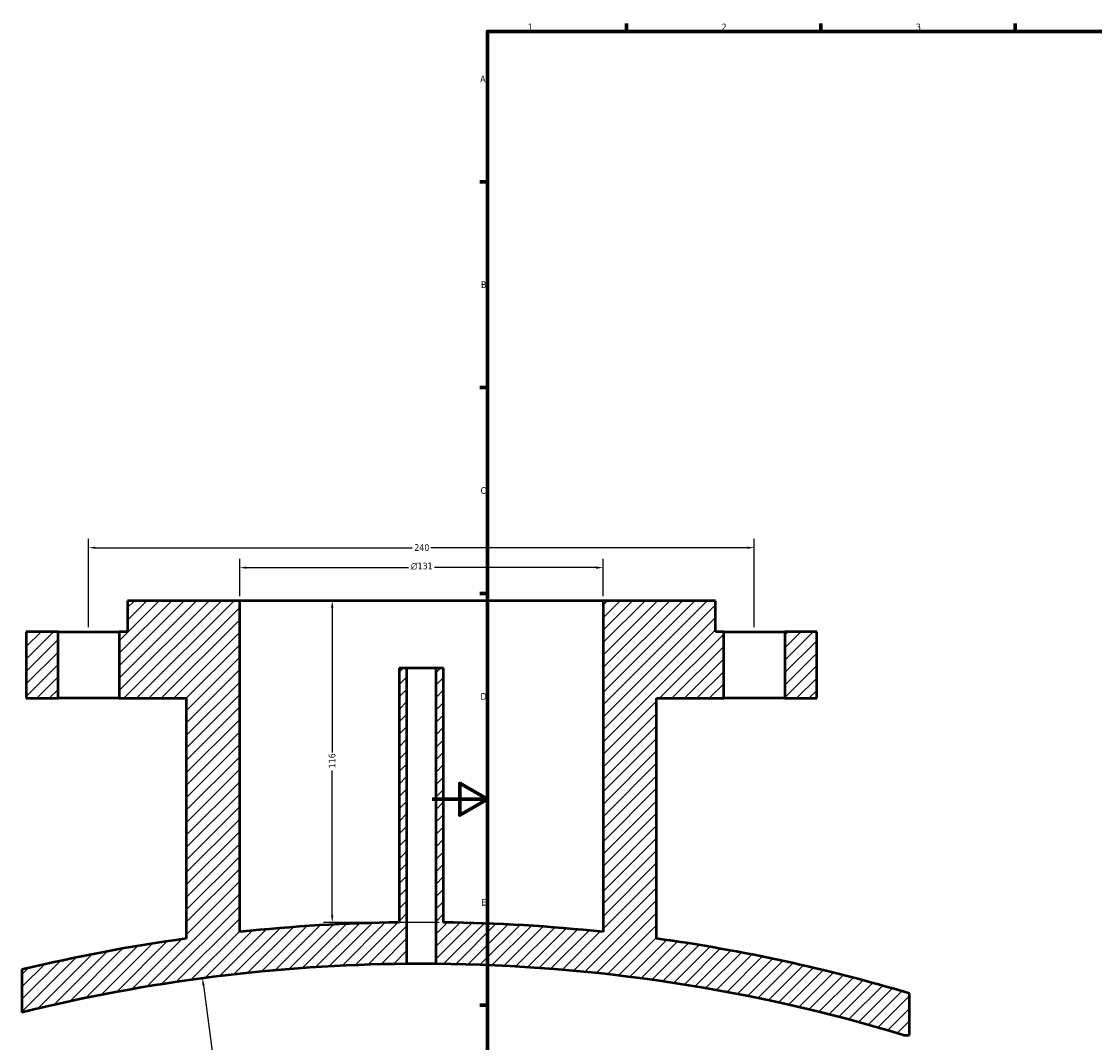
# Model space of a CAD drawing. Header units: millimetres. Extents: x -519 to 1054, y -362 to 828.
# Tile 4 of 11: x -148 to 239, y 209 to 578. Entities that reach past the tile are written whole.
import ezdxf

# ---------------------------------------------------------------- set-up
doc = ezdxf.new("R2010")
doc.units = ezdxf.units.MM
for name, color, linetype, lineweight in [('Border (ANSI)', 7, 'Continuous', 70), ('Dimension (ANSI)', 7, 'Continuous', 25), ('Hatch (ANSI)', 7, 'Continuous', 18), ('Visible (ANSI)', 7, 'Continuous', 50)]:
    doc.layers.add(name, color=color, linetype=linetype, lineweight=lineweight)
doc.styles.add('Note Text (ANSI)', font='tahoma.ttf')
doc.dimstyles.new('Default - mm (ANSI)', dxfattribs={"dimtxt": 2.4, "dimasz": 2.5, "dimexe": 3.175, "dimexo": 1.6002, "dimgap": 0.8, "dimtad": 0, "dimtoh": 1, "dimdec": 0, "dimrnd": 1e-08, "dimzin": 4, "dimdsep": 46, "dimtxsty": 'Note Text (ANSI)', "dimcen": 0.09, "dimdle": 10, "dimclrd": 256, "dimclre": 256, "dimclrt": 5, "dimadec": 1, "dimazin": 1, "dimtfac": 1.27, "dimtofl": 0, "dimtmove": 0, "dimatfit": 3, "dimfxl": 1, "dimtolj": 1, "dimtzin": 4, "dimlwd": -1, "dimlwe": -1, "dimarcsym": 0})

# ---------------------------------------------------------------- blocks, each defined once
blk = doc.blocks.new('Borders Default Border')
at = {"layer": 'Border (ANSI)'}
for p, q in [((70.08, 574), (70.08, 576.8)), ((140.17, 574), (140.17, 576.8)), ((210.25, 574), (210.25, 576.8)), ((20, 519.75), (17.2, 519.75)), ((20, 445.5), (17.2, 445.5)), ((20, 371.25), (17.2, 371.25)), ((20, 222.75), (17.2, 222.75))]:
    blk.add_line(p, q, dxfattribs=at)
at = {"layer": 'Border (ANSI)', "flags": 128}
for points in [[(20, 20), (20, 574), (821, 574), (821, 20), (20, 20)], [(0, 297), (20, 297), (10, 302.77), (10, 291.23), (20, 297)]]:
    blk.add_lwpolyline(points, dxfattribs=at)
at = {"layer": 'Border (ANSI)', "color": 5, "true_color": 0x0000ff, "char_height": 2.4, "attachment_point": 7, "style": 'Note Text (ANSI)'}
for s, insert in [('1', (34.5, 574.4)), ('2', (104.4, 574.4)), ('3', (174.46, 574.35)), ('A', (17.38, 555.68)), ('B', (17.67, 481.43)), ('C', (17.51, 407.13)), ('D', (17.52, 332.93)), ('E', (17.71, 258.68))]:
    blk.add_mtext(s, dxfattribs=dict(at, insert=insert))
blk = doc.blocks.new('*D10')
at = {"layer": 'Defpoints', "color": 0, "transparency": 16777216}
for p in [(116.18, 387.76), (-123.82, 357.45), (116.18, 357.45)]:
    blk.add_point(p, dxfattribs=at)
at = {"layer": 'Dimension (ANSI)', "transparency": 16777216}
for p, q in [((-123.82, 359.05), (-123.82, 390.93)), ((116.18, 359.05), (116.18, 390.93)), ((-121.32, 387.76), (-7.17, 387.76)), ((113.68, 387.76), (-0.48, 387.76))]:
    blk.add_line(p, q, dxfattribs=at)
for points in [[(-121.32, 388.18), (-121.32, 387.34), (-123.82, 387.76)], [(113.68, 388.18), (113.68, 387.34), (116.18, 387.76)]]:
    blk.add_solid(points, dxfattribs=at)
at = {"layer": 'Dimension (ANSI)', "color": 5, "transparency": 16777216, "insert": (-6.37, 389.01), "char_height": 2.4, "attachment_point": 1, "style": 'Note Text (ANSI)'}
blk.add_mtext('\\A1;240', dxfattribs=at)
blk = doc.blocks.new('*D11')
at = {"layer": 'Defpoints', "color": 0, "transparency": 16777216}
for p in [(61.68, 380.56), (-69.32, 368.65), (61.68, 368.65)]:
    blk.add_point(p, dxfattribs=at)
at = {"layer": 'Dimension (ANSI)', "transparency": 16777216}
for p, q in [((-69.32, 370.25), (-69.32, 383.74)), ((61.68, 370.25), (61.68, 383.74)), ((-66.82, 380.56), (-8.49, 380.56)), ((59.18, 380.56), (0.84, 380.56))]:
    blk.add_line(p, q, dxfattribs=at)
for points in [[(-66.82, 380.98), (-66.82, 380.15), (-69.32, 380.56)], [(59.18, 380.98), (59.18, 380.15), (61.68, 380.56)]]:
    blk.add_solid(points, dxfattribs=at)
at = {"layer": 'Dimension (ANSI)', "color": 5, "transparency": 16777216, "insert": (-7.69, 382.37), "char_height": 2.4, "attachment_point": 1, "style": 'Note Text (ANSI)'}
blk.add_mtext('\\A1;{\\fAIGDT|b0|i0;\\H2.4000;\\ln}\\fTahoma|b0|i0;\\H2.4000;131', dxfattribs=at)
blk = doc.blocks.new('*D12')
at = {"layer": 'Defpoints', "color": 0, "transparency": 16777216}
for p in [(-69.32, 368.65), (-35.97, 252.6), (4.18, 252.6)]:
    blk.add_point(p, dxfattribs=at)
at = {"layer": 'Dimension (ANSI)', "transparency": 16777216}
for p, q in [((-67.72, 368.65), (-32.8, 368.65)), ((-35.97, 366.15), (-35.97, 313.89)), ((-35.97, 255.1), (-35.97, 307.36)), ((2.58, 252.6), (-39.15, 252.6))]:
    blk.add_line(p, q, dxfattribs=at)
for points in [[(-36.39, 366.15), (-35.56, 366.15), (-35.97, 368.65)], [(-36.39, 255.1), (-35.56, 255.1), (-35.97, 252.6)]]:
    blk.add_solid(points, dxfattribs=at)
at = {"layer": 'Dimension (ANSI)', "color": 5, "transparency": 16777216, "insert": (-37.22, 308.16), "char_height": 2.4, "attachment_point": 1, "rotation": 90, "style": 'Note Text (ANSI)'}
blk.add_mtext('\\A1;116', dxfattribs=at)
blk = doc.blocks.new('*D13')
at = {"layer": 'Defpoints', "color": 0, "transparency": 16777216}
for p in [(-82.74, 232.44), (-3.82, -362.35)]:
    blk.add_point(p, dxfattribs=at)
at = {"layer": 'Dimension (ANSI)', "transparency": 16777216}
for p, q in [((-82.41, 229.96), (-76.72, 187.09)), ((-3.82, -362.35), (-76.18, 182.99))]:
    blk.add_line(p, q, dxfattribs=at)
blk.add_solid([(-82, 230.01), (-82.83, 229.9), (-82.74, 232.44)], dxfattribs=at)
at = {"layer": 'Dimension (ANSI)', "color": 5, "transparency": 16777216, "insert": (-79.99, 186.29), "char_height": 2.4, "attachment_point": 1, "style": 'Note Text (ANSI)'}
blk.add_mtext('\\A1;R600', dxfattribs=at)

msp = doc.modelspace()

# ---------------------------------------------------------------- hatches: boundary and pattern name
at = {"layer": 'Hatch (ANSI)'}
h = msp.add_hatch(dxfattribs=at)
h.set_pattern_fill('ANSI31', color=256, scale=25.4, style=0)
h.set_pattern_definition([(45, (0, 0), (-2.245064, 2.245064), [])])
edge = h.paths.add_edge_path()
edge.add_line((-112.82, 357.45), (-112.82, 333.45))
edge.add_line((-112.82, 333.45), (-88.62, 333.45))
edge.add_line((-88.62, 333.45), (-88.62, 246.77))
edge.add_ellipse((-3.82, -362.35), major_axis=(-609.13, -84.8), ratio=1, start_angle=270, end_angle=275.61576)
edge.add_line((-147.82, 235.55), (-147.82, 220.11))
edge.add_ellipse((-3.82, -362.35), major_axis=(582.46, 144), ratio=1, start_angle=76.61003, end_angle=90, ccw=False)
edge.add_line((-9.02, 237.63), (-9.02, 344.35))
edge.add_line((-9.02, 344.35), (-11.82, 344.35))
edge.add_line((-11.82, 344.35), (-11.82, 252.6))
edge.add_ellipse((-3.82, -362.35), major_axis=(-614.95, -8), ratio=1, start_angle=270, end_angle=275.3685)
edge.add_line((-69.32, 249.15), (-69.32, 368.65))
edge.add_line((-69.32, 368.65), (-109.82, 368.65))
edge.add_line((-109.82, 368.65), (-109.82, 357.45))
edge.add_line((-109.82, 357.45), (-112.82, 357.45))
h.paths.add_polyline_path([(-134.82, 333.45), (-134.82, 357.45), (-146.32, 357.45), (-146.32, 333.45)])
edge = h.paths.add_edge_path()
edge.add_line((105.18, 333.45), (105.18, 357.45))
edge.add_line((105.18, 357.45), (102.18, 357.45))
edge.add_line((102.18, 357.45), (102.18, 368.65))
edge.add_line((102.18, 368.65), (61.68, 368.65))
edge.add_line((61.68, 368.65), (61.68, 249.15))
edge.add_ellipse((-3.82, -362.35), major_axis=(-611.5, 65.5), ratio=1, start_angle=270, end_angle=275.3685)
edge.add_line((4.18, 252.6), (4.18, 344.35))
edge.add_line((4.18, 344.35), (1.38, 344.35))
edge.add_line((1.38, 344.35), (1.38, 237.63))
edge.add_ellipse((-3.82, -362.35), major_axis=(599.98, -5.2), ratio=1, start_angle=73.65917, end_angle=90, ccw=False)
edge.add_line((169.97, 211.93), (172.18, 211.93))
edge.add_line((172.18, 211.93), (172.18, 226.93))
edge.add_ellipse((-3.82, -362.35), major_axis=(-589.28, 176), ratio=1, start_angle=270, end_angle=278.70378)
edge.add_line((80.98, 246.77), (80.98, 333.45))
edge.add_line((80.98, 333.45), (105.18, 333.45))
h.paths.add_polyline_path([(127.18, 357.45), (127.18, 333.45), (138.68, 333.45), (138.68, 357.45)])

# ---------------------------------------------------------------- linework, layer by layer
at = {"layer": 'Visible (ANSI)'}
for p, q in [((-69.32, 368.65), (-109.82, 368.65)), ((-109.82, 368.65), (-109.82, 357.45)), ((-69.32, 249.15), (-69.32, 368.65)), ((61.68, 368.65), (-69.32, 368.65)), ((102.18, 368.65), (61.68, 368.65)), ((61.68, 368.65), (61.68, 249.15)), ((102.18, 357.45), (102.18, 368.65)), ((-134.82, 357.45), (-146.32, 357.45)), ((-146.32, 357.45), (-146.32, 333.45)), ((-134.82, 333.45), (-134.82, 357.45)), ((-134.82, 357.45), (-112.82, 357.45)), ((-112.82, 357.45), (-112.82, 333.45)), ((-109.82, 357.45), (-112.82, 357.45)), ((105.18, 357.45), (102.18, 357.45)), ((105.18, 333.45), (105.18, 357.45)), ((105.18, 357.45), (127.18, 357.45)), ((127.18, 357.45), (127.18, 333.45)), ((138.68, 357.45), (127.18, 357.45)), ((138.68, 333.45), (138.68, 357.45)), ((-9.02, 344.35), (-11.82, 344.35)), ((-11.82, 344.35), (-11.82, 252.6)), ((-9.02, 237.63), (-9.02, 344.35)), ((1.38, 344.35), (-9.02, 344.35)), ((4.18, 344.35), (1.38, 344.35)), ((1.38, 344.35), (1.38, 237.63)), ((4.18, 252.6), (4.18, 344.35)), ((-146.32, 333.45), (-134.82, 333.45)), ((-112.82, 333.45), (-134.82, 333.45)), ((-112.82, 333.45), (-88.62, 333.45)), ((-88.62, 333.45), (-88.62, 246.77)), ((80.98, 246.77), (80.98, 333.45)), ((80.98, 333.45), (105.18, 333.45)), ((127.18, 333.45), (105.18, 333.45)), ((127.18, 333.45), (138.68, 333.45)), ((-147.82, 235.55), (-147.82, 220.11)), ((172.18, 211.93), (172.18, 226.93)), ((169.97, 211.93), (172.18, 211.93))]:
    msp.add_line(p, q, dxfattribs=at)
for radius, start, end in [(615, 90.74533, 96.11383), (615, 83.88617, 89.25467), (615, 97.92555, 103.54131), (615, 73.37067, 82.07445), (600, 90.49657, 103.88654), (600, 73.1626, 89.50343)]:
    msp.add_arc((-3.82, -362.35), radius, start, end, dxfattribs=at)
msp.add_open_spline([(1.38, 237.63), (1.38, 237.63), (1.25, 237.63), (0.71, 237.63), (0.31, 237.63), (-0.61, 237.64), (-1.19, 237.64), (-2.47, 237.65), (-3.17, 237.65), (-4.48, 237.65), (-5.17, 237.65), (-6.45, 237.64), (-7.04, 237.64), (-7.96, 237.63), (-8.36, 237.63), (-8.89, 237.63), (-9.02, 237.63), (-9.02, 237.63)], degree=3, knots=[0, 0, 0, 0, 0.195878, 0.195878, 0.391756, 0.391756, 0.587634, 0.587634, 0.783513, 0.783513, 0.979391, 0.979391, 1.175269, 1.175269, 1.371147, 1.371147, 1.567025, 1.567025, 1.567025, 1.567025], dxfattribs=at)

# ---------------------------------------------------------------- block references
msp.add_blockref('Borders Default Border', (0, 0))

# ---------------------------------------------------------------- dimensions: what is measured, and where the dimension line sits
at = {"layer": 'Dimension (ANSI)'}
for base, p1, p2, angle, picture, middle in [((116.18, 387.76), (-123.82, 357.45), (116.18, 357.45), 180, '*D10', (-3.82, 387.76)), ((-35.97, 252.6), (-69.32, 368.65), (4.18, 252.6), 90, '*D12', (-35.97, 310.62))]:
    dim = msp.add_linear_dim(base=base, p1=p1, p2=p2, angle=angle, dimstyle='Default - mm (ANSI)', override={"dimgap": 0.8, "dimtoh": 0, "dimdec": 0, "dimtol": 0, "dimlim": 0, "dimtp": 0, "dimtm": 0, "dimtdec": 2, "dimatfit": 1}, dxfattribs=at)
    dim.commit()
    dim.dimension.update_dxf_attribs({"geometry": picture, "text_midpoint": middle, "dimtype": 160})
dim = msp.add_linear_dim(base=(61.68, 380.56), p1=(-69.32, 368.65), p2=(61.68, 368.65), angle=180, text='{\\fAIGDT|b0|i0;\\H2.4000;\\ln}\\fTahoma|b0|i0;\\H2.4000;<>', dimstyle='Default - mm (ANSI)', override={"dimgap": 0.8, "dimtoh": 0, "dimdec": 0, "dimtol": 0, "dimlim": 0, "dimtp": 0, "dimtm": 0, "dimtdec": 2, "dimatfit": 1}, dxfattribs=at)
dim.commit()
dim.dimension.update_dxf_attribs({"geometry": '*D11', "text_midpoint": (-3.82, 380.56), "dimtype": 160})
dim = msp.add_radius_dim(center=(-3.82, -362.35), mpoint=(-82.74, 232.44), dimstyle='Default - mm (ANSI)', override={"dimgap": 0.8, "dimtih": 1, "dimdec": 0, "dimlfac": 1, "dimcen": 0, "dimdle": 0, "dimtol": 0, "dimlim": 0, "dimtp": 0, "dimtm": 0, "dimtdec": 2, "dimtmove": 2}, dxfattribs=at)
dim.commit()
dim.dimension.update_dxf_attribs({"geometry": '*D13', "text_midpoint": (-76.45, 185.04), "dimtype": 164})

doc.saveas('drawing.dxf')
